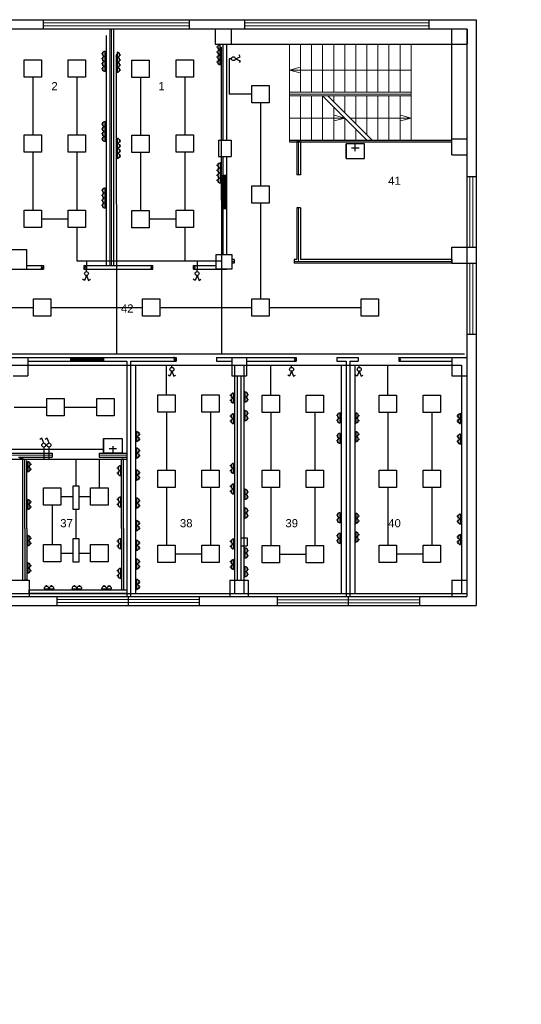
# Model space of a CAD drawing. Header units: millimetres. Extents: x -134161 to 355560, y -27497 to 30328.
# Tile 48 of 95: x 54295 to 67896, y -10813 to 15882. Entities that reach past the tile are written whole.
import ezdxf

# ---------------------------------------------------------------- set-up
doc = ezdxf.new("R2010")
doc.units = ezdxf.units.MM
doc.layers.add('0000 RAKSTLAUKUMS - LAYOUT', color=7, linetype='CONTINUOUS')
for name, color, linetype, lineweight in [('1_eksplikacija', 8, 'CONTINUOUS', 15), ('1_ESOSAS_SIENAS', 7, 'CONTINUOUS', 30), ('1_PROJ_SIENAS', 6, 'CONTINUOUS', 25), ('1_sanehnika', 8, 'CONTINUOUS', 15), ('_plans', 7, 'CONTINUOUS', 5), ('AVK-A_uzdevums', 1, 'CONTINUOUS', 30), ('AVK-V_uzdevums', 5, 'CONTINUOUS', 30)]:
    doc.layers.add(name, color=color, linetype=linetype, lineweight=lineweight)
doc.styles.add('PBL', font='arial.ttf')
doc.linetypes.add('BATTING', pattern='A,0.00254,-2.54,[134,ltypeshp.shx,S=2.54,R=0,X=-2.54,Y=0],-5.08,[134,ltypeshp.shx,S=2.54,R=180,X=2.54,Y=0],-2.54', length=10.16254)

# ---------------------------------------------------------------- blocks, each defined once
blk = doc.blocks.new('izlietne')
at = {"layer": '1_ESOSAS_SIENAS', "color": 0}
for p, q in [((-250.4, -398.68), (-250.4, 0)), ((250.5, 0), (-250.4, 0)), ((-250.4, 0), (-250.4, -398.68)), ((0, -197.63), (0, 0)), ((250.5, -398.68), (250.5, 0)), ((250.5, -398.68), (250.5, 0)), ((102.4, -120.05), (-98.7, -120.05)), ((-250.4, -398.68), (250.5, -398.68))]:
    blk.add_line(p, q, dxfattribs=at)
blk = doc.blocks.new('3stavs_sak')
at = {"layer": '1_ESOSAS_SIENAS', "linetype": 'ByBlock', "lineweight": 0}
h = blk.add_hatch(dxfattribs=at)
h.set_pattern_fill('ANSI32', color=8, scale=5, angle=-90, style=0)
h.set_pattern_definition([(315, (83881.5, 55022.89), (33.67596, 33.67596), []), (315, (83881.5, 55000.437), (33.67596, 33.67596), [])])
h.paths.add_polyline_path([(59902, 10767), (59902, 11666), (59803, 11666), (59803, 10767)])
h = blk.add_hatch(dxfattribs=at)
h.set_pattern_fill('ANSI32', color=8, scale=5, style=0)
h.set_pattern_definition([(45, (12311.81, 30703.72), (-33.67596, 33.67596), []), (45, (12334.263, 30703.72), (-33.67596, 33.67596), [])])
h.paths.add_polyline_path([(56568, 6727), (55668, 6727), (55668, 6625), (56568, 6625)])
at = {"layer": '1_ESOSAS_SIENAS', "color": 0}
for p, q in [((0, 15882), (66671, 15882)), ((54931, 15882), (54931, 15635)), ((58889, 15882), (58889, 15635)), ((60388, 15882), (60388, 15635)), ((65387, 15882), (65387, 15635)), ((66671, 15882), (66671, 0)), ((36953, 15635), (59595, 15635)), ((59595, 15635), (66421, 15635)), ((59595, 15635), (59595, 15215)), ((60032, 15635), (60032, 15215)), ((66008, 12217), (66008, 15635)), ((66421, 15635), (66421, 247)), ((66425, 15628), (66425, 15229)), ((59595, 15215), (66421, 15215)), ((59803, 15215), (59803, 12615)), ((59905, 15215), (59905, 12615)), ((59683, 12615), (60025, 12615)), ((59683, 12615), (59683, 12174)), ((60025, 12615), (60025, 12174)), ((61609, 12615), (66008, 12615)), ((61609, 12566), (66008, 12566)), ((66008, 12654), (66421, 12654)), ((59683, 12174), (60025, 12174)), ((59803, 12174), (59803, 11666)), ((59905, 12174), (59905, 11666)), ((66008, 12217), (66421, 12217)), ((59803, 11666), (59905, 11666)), ((66421, 11634), (66671, 11634)), ((59803, 10767), (59803, 9518)), ((59803, 10767), (59905, 10767)), ((59905, 10767), (59905, 9518)), ((53583, 9652), (54476, 9652)), ((54476, 9652), (54476, 9116)), ((66008, 9715), (66671, 9715)), ((66008, 9278), (66008, 9715)), ((59626, 9518), (60043, 9518)), ((59626, 9116), (59626, 9518)), ((60043, 9518), (60043, 9116)), ((52226, 9116), (54936, 9116)), ((54476, 9215), (54936, 9215)), ((56036, 9215), (57906, 9215)), ((56036, 9116), (57906, 9116)), ((59006, 9215), (59626, 9215)), ((59006, 9116), (59905, 9116)), ((60043, 9116), (59626, 9116)), ((66008, 9278), (66671, 9278)), ((66421, 7359), (66671, 7359)), ((53707, 6727), (55668, 6727)), ((54518, 6727), (54518, 6227)), ((56568, 6727), (58534, 6727)), ((59634, 6727), (59634, 6625)), ((59634, 6727), (61794, 6727)), ((60043, 6727), (60043, 6227)), ((60445, 6727), (60445, 6227)), ((62893, 6727), (62893, 6625)), ((62893, 6727), (63472, 6727)), ((63472, 6727), (63472, 6625)), ((64571, 6727), (66421, 6727)), ((66012, 6727), (66012, 6227)), ((54518, 6625), (55668, 6625)), ((56568, 6625), (57196, 6625)), ((57196, 6625), (57196, 247)), ((57295, 6625), (57295, 247)), ((57295, 6625), (58534, 6625)), ((59634, 6625), (60043, 6625)), ((60445, 6625), (61794, 6625)), ((62893, 6625), (63144, 6625)), ((63144, 6625), (63144, 247)), ((63242, 6625), (63242, 247)), ((63242, 6625), (63472, 6625)), ((64571, 6625), (66012, 6625)), ((54116, 6227), (54518, 6227)), ((60043, 6227), (60445, 6227)), ((60194, 6227), (60194, 688)), ((60293, 6227), (60293, 688)), ((66012, 6227), (66421, 6227)), ((54367, 4025), (54367, 688)), ((60293, 1838), (60463, 1838)), ((60293, 1619), (60463, 1619)), ((60463, 1838), (60463, 1619)), ((54056, 688), (54554, 688)), ((54554, 688), (54554, 247)), ((59993, 688), (59993, 247)), ((59993, 688), (60494, 688)), ((60494, 688), (60494, 247)), ((66012, 688), (66421, 688)), ((66012, 688), (66012, 247)), ((66012, 688), (66421, 688)), ((0, 0), (66671, 0)), ((1453, 247), (66421, 247)), ((55305, 247), (55305, -4)), ((57235, 247), (57235, -4)), ((57235, 247), (57235, -4)), ((59164, 247), (59164, -4)), ((61274, 243), (61274, -7)), ((63204, 243), (63204, -7)), ((63204, 243), (63204, -7)), ((65133, 243), (65133, -7))]:
    blk.add_line(p, q, dxfattribs=at)
at = {"layer": '1_ESOSAS_SIENAS', "color": 0, "lineweight": 5}
for p, q in [((54931, 15794), (58889, 15794)), ((60388, 15794), (65387, 15794)), ((54931, 15713), (58889, 15713)), ((60388, 15713), (65387, 15713)), ((61609, 12615), (61609, 15215)), ((61609, 12566), (61609, 15215)), ((61909, 13913), (61909, 15215)), ((62209, 13913), (62209, 15215)), ((62509, 13913), (62509, 15215)), ((62809, 13913), (62809, 15215)), ((63108, 13913), (63108, 15215)), ((63408, 13913), (63408, 15215)), ((63708, 13913), (63708, 15215)), ((64008, 13913), (64008, 15215)), ((64308, 13913), (64308, 15215)), ((64611, 13913), (64611, 15215)), ((64911, 12615), (64911, 15215)), ((61898, 14594), (61609, 14517)), ((61609, 14517), (64911, 14517)), ((61898, 14439), (61609, 14517)), ((61609, 13913), (64911, 13913)), ((61609, 13864), (64911, 13864)), ((61609, 13815), (62498, 13815)), ((61909, 12615), (61909, 13815)), ((62209, 12615), (62209, 13815)), ((62509, 13815), (64911, 13815)), ((62509, 12615), (62509, 13815)), ((62509, 13815), (63708, 12615)), ((62653, 13815), (63853, 12615)), ((62809, 13656), (62809, 13815)), ((63108, 13356), (63108, 13815)), ((63408, 13056), (63408, 13815)), ((63708, 12756), (63708, 13815)), ((64008, 12615), (64008, 13815)), ((64308, 12615), (64308, 13815)), ((64611, 12615), (64611, 13815)), ((62809, 12615), (62809, 13515)), ((61609, 13215), (63108, 13215)), ((62819, 13293), (63108, 13215)), ((62819, 13137), (63108, 13215)), ((63108, 12615), (63108, 13215)), ((63253, 13215), (64911, 13215)), ((64618, 13293), (64911, 13215)), ((64618, 13137), (64911, 13215)), ((63408, 12615), (63408, 12915)), ((66502, 11634), (66502, 9715)), ((66583, 11634), (66583, 9715)), ((66502, 9278), (66502, 7359)), ((66583, 9278), (66583, 7359)), ((55305, 159), (57235, 159)), ((55305, 78), (57235, 78)), ((57235, 159), (59164, 159)), ((57235, 78), (59164, 78)), ((61274, 155), (63204, 155)), ((61274, 74), (63204, 74)), ((63204, 155), (65133, 155)), ((63204, 74), (65133, 74))]:
    blk.add_line(p, q, dxfattribs=at)
at = {"layer": '1_PROJ_SIENAS', "linetype": 'ByBlock'}
for p, q in [((56736, 15635), (56736, 9215)), ((56736, 15635), (56836, 15635)), ((56836, 15635), (56836, 9215)), ((61805, 12566), (61805, 11678)), ((61905, 12566), (61805, 12566)), ((61905, 12566), (61905, 11678)), ((59803, 10767), (59803, 11666)), ((59902, 11666), (59902, 10767)), ((61905, 11678), (61805, 11678)), ((61805, 10778), (61805, 9378)), ((61905, 10778), (61805, 10778)), ((61905, 10778), (61905, 9378)), ((60114, 9378), (60043, 9378)), ((60114, 9378), (60114, 9278)), ((61805, 9378), (61734, 9378)), ((61734, 9378), (61734, 9278)), ((66008, 9378), (61905, 9378)), ((66008, 9378), (66008, 9278)), ((54936, 9188), (54880, 9221)), ((54936, 9149), (54880, 9181)), ((54936, 9116), (54880, 9148)), ((54936, 9215), (54936, 9116)), ((56036, 9215), (56036, 9116)), ((56092, 9182), (56036, 9215)), ((56092, 9143), (56036, 9175)), ((56092, 9110), (56036, 9142)), ((56736, 9215), (56836, 9215)), ((57906, 9188), (57851, 9221)), ((57906, 9149), (57851, 9181)), ((57906, 9116), (57851, 9148)), ((57906, 9116), (57906, 9215)), ((59006, 9116), (59006, 9215)), ((59062, 9182), (59006, 9215)), ((59062, 9143), (59006, 9175)), ((59062, 9110), (59006, 9142)), ((60114, 9278), (60043, 9278)), ((66008, 9278), (61734, 9278)), ((55668, 6727), (55668, 6625)), ((55668, 6727), (56568, 6727)), ((56568, 6727), (56568, 6625)), ((58534, 6698), (58478, 6730)), ((58534, 6659), (58478, 6691)), ((58534, 6727), (58534, 6625)), ((61738, 6692), (61794, 6724)), ((61738, 6652), (61794, 6685)), ((61794, 6727), (61794, 6625)), ((61794, 6724), (61794, 6625)), ((64571, 6727), (64571, 6625)), ((64571, 6724), (64571, 6625)), ((64627, 6692), (64571, 6724)), ((64627, 6652), (64571, 6685)), ((55668, 6625), (56568, 6625)), ((58534, 6625), (58478, 6657)), ((61738, 6619), (61794, 6651)), ((64627, 6619), (64571, 6651)), ((52016, 4125), (54367, 4125)), ((54264, 4025), (54367, 4025)), ((54295, 3969), (54327, 4025)), ((54334, 3969), (54367, 4025)), ((54367, 4125), (55176, 4125)), ((54367, 4025), (55176, 4025)), ((55176, 4125), (55176, 4025)), ((56446, 4125), (57196, 4125)), ((56446, 4125), (56446, 4025)), ((56446, 4025), (57196, 4025))]:
    blk.add_line(p, q, dxfattribs=at)
at = {"layer": '1_PROJ_SIENAS', "color": 8, "linetype": 'BATTING', "lineweight": 0, "ltscale": 3}
for p, q in [((56786, 15635), (56786, 9215)), ((61855, 12566), (61855, 11678)), ((61855, 10778), (61855, 9328)), ((60114, 9328), (60043, 9328)), ((66008, 9328), (61734, 9328)), ((52016, 4075), (54367, 4075)), ((54367, 4075), (55176, 4075)), ((56446, 4075), (57196, 4075))]:
    blk.add_line(p, q, dxfattribs=at)
at = {"layer": '1_sanehnika', "linetype": 'ByBlock'}
blk.add_blockref('izlietne', (63394, 12516), dxfattribs=at)
at = {"layer": '1_sanehnika', "linetype": 'ByBlock', "xscale": -1, "rotation": 180}
blk.add_blockref('izlietne', (56821, 4125), dxfattribs=at)
at = {"layer": '1_eksplikacija', "linetype": 'ByBlock', "style": 'PBL'}
for s, p in [('2', (55154, 13969)), ('1', (58054, 13969)), ('41', (64287, 11406)), ('42', (57040, 7942)), ('37', (55394, 2121)), ('38', (58640, 2121)), ('39', (61500, 2121)), ('40', (64287, 2121))]:
    blk.add_text(s, height=220, dxfattribs=at).set_placement(p)

msp = doc.modelspace()

# ---------------------------------------------------------------- linework, layer by layer
at = {"layer": 'AVK-A_uzdevums'}
for p, q in [((56635, 15457), (56635, 9215)), ((59760, 15134), (59763, 6822)), ((56911, 14933), (56915, 6821)), ((326, 6796), (66357, 6825))]:
    msp.add_line(p, q, dxfattribs=at)
at = {"layer": 'AVK-A_uzdevums', "color": 5}
for p, q in [((59973, 14824), (59973, 13865)), ((60037, 14824), (59973, 14824)), ((60143, 14824), (60275, 14877)), ((60143, 14824), (60275, 14770)), ((60275, 14877), (60244, 14928)), ((60275, 14770), (60244, 14720)), ((60588, 13865), (59973, 13865)), ((60823, 13630), (60823, 11381)), ((60823, 10912), (60823, 8311)), ((55846, 10250), (55846, 9343)), ((58768, 10250), (58769, 9344)), ((55846, 9343), (59762, 9345)), ((59105, 9344), (59105, 9116)), ((56107, 9343), (56107, 9116)), ((56107, 9052), (56107, 9116)), ((59105, 9052), (59105, 9116)), ((56052, 8814), (56002, 8845)), ((56106, 8946), (56052, 8814)), ((56106, 8946), (56159, 8814)), ((56159, 8814), (56210, 8844)), ((59051, 8814), (59000, 8845)), ((59105, 8946), (59051, 8814)), ((59105, 8946), (59157, 8814)), ((59157, 8814), (59208, 8844)), ((52174, 8076), (54666, 8076)), ((55135, 8076), (57627, 8076)), ((58097, 8076), (60588, 8076)), ((61058, 8076), (63549, 8076)), ((58271, 5708), (58271, 6518)), ((58422, 6454), (58423, 6518)), ((61104, 5701), (61104, 6518)), ((61666, 6454), (61666, 6518)), ((63503, 6454), (63503, 6518)), ((64276, 5705), (64276, 6518)), ((58368, 6217), (58318, 6248)), ((58422, 6349), (58368, 6217)), ((58422, 6349), (58475, 6216)), ((58475, 6216), (58525, 6247)), ((61612, 6217), (61561, 6248)), ((61665, 6349), (61612, 6217)), ((61665, 6349), (61718, 6216)), ((61718, 6216), (61769, 6247)), ((63448, 6217), (63398, 6248)), ((63502, 6349), (63448, 6217)), ((63502, 6349), (63555, 6216)), ((63555, 6216), (63606, 6247)), ((54149, 5380), (55033, 5380)), ((55503, 5380), (56386, 5380)), ((55038, 4533), (54988, 4502)), ((55090, 4400), (55038, 4533)), ((55089, 4294), (55089, 4230)), ((55089, 4230), (55089, 3963)), ((56454, 3188), (56454, 3963)), ((55406, 2954), (55749, 2954)), ((55895, 2954), (56219, 2954)), ((55171, 2719), (55171, 1649)), ((55406, 1415), (55749, 1415)), ((55895, 1415), (56219, 1415))]:
    msp.add_line(p, q, dxfattribs=at)
at = {"layer": 'AVK-A_uzdevums', "color": 1}
for p, q in [((29767, 6518), (66012, 6518)), ((35577, 6518), (66272, 6518)), ((57438, 6518), (57438, 321)), ((60119, 6518), (60119, 321)), ((60375, 6518), (60375, 321)), ((63008, 6518), (63008, 321)), ((63379, 6518), (63379, 321)), ((66272, 6518), (66272, 321)), ((56570, 4230), (30833, 4230)), ((37559, 3963), (57196, 3963)), ((326, 321), (66421, 321))]:
    msp.add_line(p, q, dxfattribs=at)
at = {"layer": 'AVK-A_uzdevums', "color": 3}
for p, q in [((54895, 4533), (54844, 4502)), ((54947, 4400), (54895, 4533)), ((54946, 4294), (54945, 4230)), ((54945, 4230), (54945, 3963)), ((55822, 3700), (55822, 3963)), ((55822, 3243), (55822, 3700)), ((55822, 2270), (55822, 2602)), ((55822, 1813), (55822, 2270))]:
    msp.add_line(p, q, dxfattribs=at)
at = {"layer": 'AVK-A_uzdevums', "color": 4}
for p, q in [((54435, 2090), (54435, 3963)), ((54485, 2090), (54485, 3927)), ((57059, 2090), (57059, 3963)), ((57109, 3963), (57059, 3963)), ((57109, 3927), (57109, 3963)), ((57109, 2090), (57109, 3927)), ((54435, 2090), (54435, 688)), ((54485, 2090), (54485, 688)), ((57059, 2090), (57059, 688)), ((57109, 2090), (57109, 688)), ((54485, 688), (54435, 688)), ((57059, 688), (57059, 425)), ((57109, 688), (57109, 425)), ((54554, 321), (54554, 425)), ((54554, 425), (57196, 425)), ((57196, 321), (54554, 321)), ((57196, 425), (57196, 321))]:
    msp.add_line(p, q, dxfattribs=at)
at = {"layer": 'AVK-A_uzdevums', "color": 3}
for points in [[(55749, 3243), (55895, 3243), (55895, 2602), (55749, 2602)], [(55749, 1813), (55895, 1813), (55895, 1172), (55749, 1172)]]:
    msp.add_lwpolyline(points, close=True, dxfattribs=at)
at = {"layer": 'AVK-A_uzdevums', "color": 5}
for centre in [(60090, 14824), (56107, 8999), (59105, 8999), (58422, 6402), (61666, 6402), (63502, 6402), (55090, 4347)]:
    msp.add_circle(centre, 52.7, dxfattribs=at)
at = {"layer": 'AVK-A_uzdevums', "color": 3}
msp.add_circle((54946, 4347), 52.7, dxfattribs=at)
at = {"layer": 'AVK-V_uzdevums', "color": 1}
for p, q in [((56541, 14953), (56509, 14953)), ((56541, 15000), (56541, 14953)), ((56541, 14953), (56541, 14907)), ((56609, 14885), (56609, 15021)), ((56609, 14953), (56635, 14953)), ((56937, 15001), (56937, 14865)), ((57005, 14933), (57005, 14980)), ((59666, 15134), (59633, 15134)), ((59666, 14998), (59633, 14998)), ((59666, 15180), (59666, 15134)), ((59666, 15134), (59666, 15087)), ((59666, 15045), (59666, 14998)), ((59666, 14998), (59666, 14951)), ((59734, 15066), (59734, 15202)), ((59734, 15134), (59760, 15134)), ((59734, 14930), (59734, 15066)), ((59734, 14998), (59760, 14998)), ((56541, 14817), (56509, 14817)), ((56541, 14864), (56541, 14817)), ((56541, 14817), (56541, 14771)), ((56541, 14728), (56541, 14682)), ((56609, 14750), (56609, 14885)), ((56609, 14817), (56635, 14817)), ((56609, 14614), (56609, 14750)), ((56937, 14933), (56911, 14933)), ((56937, 14797), (56911, 14797)), ((56937, 14865), (56937, 14729)), ((56937, 14729), (56937, 14594)), ((57005, 14887), (57005, 14933)), ((57005, 14933), (57038, 14933)), ((57005, 14797), (57005, 14844)), ((57005, 14751), (57005, 14797)), ((57005, 14797), (57038, 14797)), ((57005, 14661), (57005, 14708)), ((59666, 14862), (59633, 14862)), ((59666, 14726), (59633, 14726)), ((59666, 14909), (59666, 14862)), ((59666, 14862), (59666, 14815)), ((59666, 14773), (59666, 14726)), ((59666, 14726), (59666, 14679)), ((59734, 14794), (59734, 14930)), ((59734, 14862), (59760, 14862)), ((59734, 14658), (59734, 14794)), ((59734, 14726), (59760, 14726)), ((56541, 14682), (56509, 14682)), ((56541, 14546), (56509, 14546)), ((56541, 14682), (56541, 14635)), ((56541, 14592), (56541, 14546)), ((56541, 14546), (56541, 14499)), ((56609, 14682), (56635, 14682)), ((56609, 14478), (56609, 14614)), ((56609, 14546), (56635, 14546)), ((56937, 14661), (56911, 14661)), ((56937, 14526), (56911, 14526)), ((56937, 14594), (56937, 14458)), ((57005, 14615), (57005, 14661)), ((57005, 14661), (57038, 14661)), ((57005, 14526), (57005, 14572)), ((57005, 14479), (57005, 14526)), ((57005, 14526), (57038, 14526)), ((56541, 13101), (56541, 13054)), ((56609, 12986), (56609, 13122)), ((56541, 13054), (56509, 13054)), ((56541, 12918), (56509, 12918)), ((56541, 13054), (56541, 13008)), ((56541, 12965), (56541, 12918)), ((56541, 12918), (56541, 12872)), ((56541, 12829), (56541, 12783)), ((56609, 13054), (56635, 13054)), ((56609, 12851), (56609, 12986)), ((56609, 12918), (56635, 12918)), ((56609, 12715), (56609, 12851)), ((56541, 12783), (56509, 12783)), ((56541, 12647), (56509, 12647)), ((56541, 12783), (56541, 12736)), ((56541, 12693), (56541, 12647)), ((56541, 12647), (56541, 12600)), ((56609, 12783), (56635, 12783)), ((56609, 12579), (56609, 12715)), ((56609, 12647), (56635, 12647)), ((56938, 12596), (56912, 12596)), ((56938, 12664), (56938, 12528)), ((57006, 12596), (57006, 12642)), ((57006, 12549), (57006, 12596)), ((57006, 12596), (57039, 12596)), ((56938, 12460), (56912, 12460)), ((56938, 12324), (56912, 12324)), ((56938, 12528), (56938, 12392)), ((56938, 12392), (56938, 12256)), ((57006, 12460), (57006, 12506)), ((57006, 12413), (57006, 12460)), ((57006, 12460), (57039, 12460)), ((57006, 12324), (57006, 12371)), ((57006, 12277), (57006, 12324)), ((57006, 12324), (57039, 12324)), ((56938, 12188), (56912, 12188)), ((56938, 12256), (56938, 12120)), ((57006, 12188), (57006, 12235)), ((57006, 12141), (57006, 12188)), ((57006, 12188), (57039, 12188)), ((59667, 11932), (59635, 11932)), ((59667, 11796), (59635, 11796)), ((59667, 11979), (59667, 11932)), ((59667, 11932), (59667, 11885)), ((59667, 11843), (59667, 11796)), ((59667, 11796), (59667, 11749)), ((59735, 11864), (59735, 12000)), ((59735, 11932), (59761, 11932)), ((59735, 11728), (59735, 11864)), ((59735, 11796), (59761, 11796)), ((59667, 11660), (59635, 11660)), ((59667, 11524), (59635, 11524)), ((59667, 11707), (59667, 11660)), ((59667, 11660), (59667, 11613)), ((59667, 11571), (59667, 11524)), ((59667, 11524), (59667, 11477)), ((59735, 11592), (59735, 11728)), ((59735, 11660), (59761, 11660)), ((59735, 11456), (59735, 11592)), ((59735, 11524), (59761, 11524)), ((56541, 11250), (56509, 11250)), ((56541, 11297), (56541, 11250)), ((56541, 11250), (56541, 11204)), ((56609, 11182), (56609, 11318)), ((56609, 11250), (56635, 11250)), ((56541, 11114), (56509, 11114)), ((56541, 10978), (56509, 10978)), ((56541, 11161), (56541, 11114)), ((56541, 11114), (56541, 11068)), ((56541, 11025), (56541, 10978)), ((56541, 10978), (56541, 10932)), ((56609, 11046), (56609, 11182)), ((56609, 11114), (56635, 11114)), ((56609, 10910), (56609, 11046)), ((56609, 10978), (56635, 10978)), ((56541, 10842), (56509, 10842)), ((56541, 10889), (56541, 10842)), ((56541, 10842), (56541, 10796)), ((56609, 10775), (56609, 10910)), ((56609, 10842), (56635, 10842)), ((60025, 5690), (59992, 5690)), ((60025, 5736), (60025, 5690)), ((60025, 5690), (60025, 5643)), ((60093, 5622), (60093, 5758)), ((60093, 5690), (60119, 5690)), ((60093, 5486), (60093, 5622)), ((60401, 5722), (60375, 5722)), ((60401, 5790), (60401, 5654)), ((60401, 5654), (60401, 5519)), ((60469, 5722), (60469, 5769)), ((60469, 5676), (60469, 5722)), ((60469, 5722), (60502, 5722)), ((60469, 5586), (60469, 5633)), ((60025, 5554), (59992, 5554)), ((60025, 5601), (60025, 5554)), ((60025, 5554), (60025, 5507)), ((60093, 5554), (60119, 5554)), ((60401, 5586), (60375, 5586)), ((60469, 5540), (60469, 5586)), ((60469, 5586), (60502, 5586)), ((60025, 5132), (59992, 5132)), ((60025, 5179), (60025, 5132)), ((60025, 5132), (60025, 5085)), ((60093, 5064), (60093, 5200)), ((60093, 5132), (60119, 5132)), ((60401, 5216), (60375, 5216)), ((60401, 5080), (60375, 5080)), ((60401, 5284), (60401, 5148)), ((60401, 5148), (60401, 5012)), ((60469, 5216), (60469, 5263)), ((60469, 5169), (60469, 5216)), ((60469, 5216), (60502, 5216)), ((60469, 5080), (60469, 5127)), ((60469, 5033), (60469, 5080)), ((60469, 5080), (60502, 5080)), ((62914, 5154), (62882, 5154)), ((62914, 5200), (62914, 5154)), ((62914, 5154), (62914, 5107)), ((62982, 5086), (62982, 5222)), ((62982, 5154), (63008, 5154)), ((62982, 4950), (62982, 5086)), ((63405, 5148), (63379, 5148)), ((63405, 5216), (63405, 5080)), ((63405, 5080), (63405, 4944)), ((63473, 5148), (63473, 5195)), ((63473, 5101), (63473, 5148)), ((63473, 5148), (63505, 5148)), ((66179, 5137), (66146, 5137)), ((66179, 5184), (66179, 5137)), ((66179, 5137), (66179, 5090)), ((66246, 5069), (66246, 5205)), ((66246, 5137), (66272, 5137)), ((60025, 4996), (59992, 4996)), ((60025, 5043), (60025, 4996)), ((60025, 4996), (60025, 4949)), ((60093, 4928), (60093, 5064)), ((60093, 4996), (60119, 4996)), ((62914, 5018), (62882, 5018)), ((62914, 5064), (62914, 5018)), ((62914, 5018), (62914, 4971)), ((62982, 5018), (63008, 5018)), ((63405, 5012), (63379, 5012)), ((63473, 5012), (63473, 5059)), ((63473, 4965), (63473, 5012)), ((63473, 5012), (63505, 5012)), ((66179, 5001), (66146, 5001)), ((66179, 5048), (66179, 5001)), ((66179, 5001), (66179, 4954)), ((66246, 4933), (66246, 5069)), ((66246, 5001), (66272, 5001)), ((57463, 4648), (57438, 4648)), ((57463, 4716), (57463, 4581)), ((57463, 4581), (57463, 4445)), ((57531, 4648), (57531, 4695)), ((57531, 4602), (57531, 4648)), ((57531, 4648), (57564, 4648)), ((57531, 4513), (57531, 4559)), ((62914, 4596), (62882, 4596)), ((62914, 4643), (62914, 4596)), ((62914, 4596), (62914, 4549)), ((62982, 4528), (62982, 4664)), ((62982, 4596), (63008, 4596)), ((63405, 4642), (63379, 4642)), ((63405, 4710), (63405, 4574)), ((63405, 4574), (63405, 4438)), ((63473, 4642), (63473, 4688)), ((63473, 4595), (63473, 4642)), ((63473, 4642), (63505, 4642)), ((63473, 4506), (63473, 4552)), ((66179, 4579), (66146, 4579)), ((66179, 4626), (66179, 4579)), ((66179, 4579), (66179, 4533)), ((66246, 4511), (66246, 4647)), ((66246, 4579), (66272, 4579)), ((57463, 4513), (57438, 4513)), ((57531, 4466), (57531, 4513)), ((57531, 4513), (57564, 4513)), ((62914, 4460), (62882, 4460)), ((62914, 4507), (62914, 4460)), ((62914, 4460), (62914, 4413)), ((62982, 4392), (62982, 4528)), ((62982, 4460), (63008, 4460)), ((63405, 4506), (63379, 4506)), ((63473, 4459), (63473, 4506)), ((63473, 4506), (63505, 4506)), ((66179, 4443), (66146, 4443)), ((66179, 4490), (66179, 4443)), ((66179, 4443), (66179, 4397)), ((66246, 4375), (66246, 4511)), ((66246, 4443), (66272, 4443)), ((57463, 4200), (57438, 4200)), ((57463, 4064), (57438, 4064)), ((57463, 4268), (57463, 4132)), ((57463, 4132), (57463, 3996)), ((57531, 4200), (57531, 4247)), ((57531, 4154), (57531, 4200)), ((57531, 4200), (57564, 4200)), ((57531, 4064), (57531, 4111)), ((57531, 4018), (57531, 4064)), ((57531, 4064), (57564, 4064)), ((60025, 3783), (59992, 3783)), ((60025, 3830), (60025, 3783)), ((60025, 3783), (60025, 3737)), ((60093, 3715), (60093, 3851)), ((60093, 3783), (60119, 3783)), ((57463, 3602), (57438, 3602)), ((57463, 3669), (57463, 3534)), ((57463, 3534), (57463, 3398)), ((57531, 3602), (57531, 3648)), ((57531, 3555), (57531, 3602)), ((57531, 3602), (57564, 3602)), ((57531, 3466), (57531, 3512)), ((60025, 3647), (59992, 3647)), ((60025, 3694), (60025, 3647)), ((60025, 3647), (60025, 3601)), ((60093, 3579), (60093, 3715)), ((60093, 3647), (60119, 3647)), ((57463, 3466), (57438, 3466)), ((57531, 3419), (57531, 3466)), ((57531, 3466), (57564, 3466)), ((60025, 3226), (59992, 3226)), ((60025, 3272), (60025, 3226)), ((60025, 3226), (60025, 3179)), ((60093, 3158), (60093, 3294)), ((60093, 3226), (60119, 3226)), ((60025, 3090), (59992, 3090)), ((60025, 3136), (60025, 3090)), ((60025, 3090), (60025, 3043)), ((60093, 3022), (60093, 3158)), ((60093, 3090), (60119, 3090)), ((60401, 3082), (60375, 3082)), ((60401, 2946), (60375, 2946)), ((60401, 3150), (60401, 3014)), ((60401, 3014), (60401, 2878)), ((60469, 3082), (60469, 3128)), ((60469, 3035), (60469, 3082)), ((60469, 3082), (60502, 3082)), ((60469, 2946), (60469, 2993)), ((60469, 2899), (60469, 2946)), ((60469, 2946), (60502, 2946)), ((57463, 2844), (57438, 2844)), ((57463, 2708), (57438, 2708)), ((57463, 2912), (57463, 2776)), ((57463, 2776), (57463, 2640)), ((57531, 2844), (57531, 2891)), ((57531, 2797), (57531, 2844)), ((57531, 2844), (57564, 2844)), ((57531, 2708), (57531, 2755)), ((57531, 2661), (57531, 2708)), ((57531, 2708), (57564, 2708)), ((60401, 2575), (60375, 2575)), ((60401, 2439), (60375, 2439)), ((60401, 2643), (60401, 2507)), ((60401, 2507), (60401, 2372)), ((60469, 2575), (60469, 2622)), ((60469, 2529), (60469, 2575)), ((60469, 2575), (60502, 2575)), ((60469, 2439), (60469, 2486)), ((60469, 2393), (60469, 2439)), ((60469, 2439), (60502, 2439)), ((62914, 2446), (62882, 2446)), ((62914, 2493), (62914, 2446)), ((62914, 2446), (62914, 2399)), ((62982, 2378), (62982, 2514)), ((62982, 2446), (63008, 2446)), ((63405, 2428), (63379, 2428)), ((63405, 2496), (63405, 2360)), ((63473, 2428), (63473, 2475)), ((63473, 2382), (63473, 2428)), ((63473, 2428), (63505, 2428)), ((66179, 2412), (66146, 2412)), ((66179, 2459), (66179, 2412)), ((66179, 2412), (66179, 2365)), ((66246, 2344), (66246, 2480)), ((66246, 2412), (66272, 2412)), ((57463, 2235), (57438, 2235)), ((57463, 2303), (57463, 2167)), ((57463, 2167), (57463, 2031)), ((57531, 2235), (57531, 2282)), ((57531, 2189), (57531, 2235)), ((57531, 2235), (57564, 2235)), ((57531, 2099), (57531, 2146)), ((62914, 2310), (62882, 2310)), ((62914, 2357), (62914, 2310)), ((62914, 2310), (62914, 2263)), ((62982, 2242), (62982, 2378)), ((62982, 2310), (63008, 2310)), ((63405, 2292), (63379, 2292)), ((63405, 2360), (63405, 2224)), ((63473, 2292), (63473, 2339)), ((63473, 2246), (63473, 2292)), ((63473, 2292), (63505, 2292)), ((66179, 2276), (66146, 2276)), ((66179, 2323), (66179, 2276)), ((66179, 2276), (66179, 2229)), ((66246, 2208), (66246, 2344)), ((66246, 2276), (66272, 2276)), ((57463, 2099), (57438, 2099)), ((57531, 2053), (57531, 2099)), ((57531, 2099), (57564, 2099)), ((62914, 1888), (62882, 1888)), ((62914, 1935), (62914, 1888)), ((62914, 1888), (62914, 1842)), ((62982, 1820), (62982, 1956)), ((62982, 1888), (63008, 1888)), ((63405, 1922), (63379, 1922)), ((63405, 1990), (63405, 1854)), ((63473, 1922), (63473, 1969)), ((63473, 1875), (63473, 1922)), ((63473, 1922), (63505, 1922)), ((66179, 1901), (66179, 1854)), ((66246, 1786), (66246, 1922)), ((57463, 1697), (57438, 1697)), ((57463, 1765), (57463, 1629)), ((57463, 1629), (57463, 1494)), ((57531, 1697), (57531, 1744)), ((57531, 1651), (57531, 1697)), ((57531, 1697), (57564, 1697)), ((57531, 1562), (57531, 1608)), ((60025, 1736), (59992, 1736)), ((60025, 1783), (60025, 1736)), ((60025, 1736), (60025, 1690)), ((60025, 1647), (60025, 1600)), ((60093, 1668), (60093, 1804)), ((60093, 1736), (60119, 1736)), ((60093, 1532), (60093, 1668)), ((62914, 1752), (62882, 1752)), ((62914, 1799), (62914, 1752)), ((62914, 1752), (62914, 1706)), ((62982, 1684), (62982, 1820)), ((62982, 1752), (63008, 1752)), ((63405, 1786), (63379, 1786)), ((63405, 1854), (63405, 1718)), ((63473, 1786), (63473, 1833)), ((63473, 1739), (63473, 1786)), ((63473, 1786), (63505, 1786)), ((66179, 1854), (66146, 1854)), ((66179, 1718), (66146, 1718)), ((66179, 1854), (66179, 1808)), ((66179, 1765), (66179, 1718)), ((66179, 1718), (66179, 1672)), ((66246, 1854), (66272, 1854)), ((66246, 1650), (66246, 1786)), ((66246, 1718), (66272, 1718)), ((57463, 1562), (57438, 1562)), ((57531, 1515), (57531, 1562)), ((57531, 1562), (57564, 1562)), ((60025, 1600), (59992, 1600)), ((60025, 1600), (60025, 1554)), ((60093, 1600), (60119, 1600)), ((60401, 1492), (60375, 1492)), ((60401, 1356), (60375, 1356)), ((60401, 1560), (60401, 1424)), ((60401, 1424), (60401, 1288)), ((60469, 1492), (60469, 1539)), ((60469, 1446), (60469, 1492)), ((60469, 1492), (60502, 1492)), ((60469, 1356), (60469, 1403)), ((60469, 1310), (60469, 1356)), ((60469, 1356), (60502, 1356)), ((57463, 1191), (57438, 1191)), ((57463, 1259), (57463, 1123)), ((57463, 1123), (57463, 987)), ((57531, 1191), (57531, 1238)), ((57531, 1144), (57531, 1191)), ((57531, 1191), (57564, 1191)), ((57531, 1055), (57531, 1102)), ((60025, 1179), (59992, 1179)), ((60025, 1225), (60025, 1179)), ((60025, 1179), (60025, 1132)), ((60025, 1089), (60025, 1043)), ((60093, 1111), (60093, 1247)), ((60093, 1179), (60119, 1179)), ((60093, 975), (60093, 1111)), ((57463, 1055), (57438, 1055)), ((57531, 1008), (57531, 1055)), ((57531, 1055), (57564, 1055)), ((60025, 1043), (59992, 1043)), ((60025, 1043), (60025, 996)), ((60093, 1043), (60119, 1043)), ((60401, 986), (60375, 986)), ((60401, 850), (60375, 850)), ((60401, 1054), (60401, 918)), ((60401, 918), (60401, 782)), ((60469, 986), (60469, 1033)), ((60469, 939), (60469, 986)), ((60469, 986), (60502, 986)), ((60469, 850), (60469, 897)), ((60469, 803), (60469, 850)), ((60469, 850), (60502, 850)), ((57463, 638), (57438, 638)), ((57463, 706), (57463, 570)), ((57463, 570), (57463, 434)), ((57531, 638), (57531, 685)), ((57531, 591), (57531, 638)), ((57531, 638), (57564, 638)), ((57531, 502), (57531, 549)), ((57463, 502), (57438, 502)), ((57531, 455), (57531, 502)), ((57531, 502), (57564, 502))]:
    msp.add_line(p, q, dxfattribs=at)
at = {"layer": 'AVK-V_uzdevums', "color": 5}
for p, q in [((54652, 14323), (54652, 12756)), ((55846, 14323), (55846, 12756)), ((57574, 14315), (57574, 12748)), ((58768, 14323), (58768, 12756)), ((54652, 12287), (54652, 10720)), ((55846, 12287), (55846, 10720)), ((58768, 12287), (58768, 10720)), ((57574, 12279), (57574, 10712)), ((54887, 10485), (55611, 10485)), ((57809, 10485), (58533, 10485)), ((58271, 5238), (58271, 3671)), ((59466, 5238), (59466, 3671)), ((61104, 5232), (61104, 3665)), ((62298, 5232), (62298, 3665)), ((64276, 5236), (64276, 3669)), ((65470, 5236), (65470, 3669)), ((58271, 3202), (58271, 1635)), ((59466, 3202), (59466, 1635)), ((61104, 3195), (61104, 1628)), ((62298, 3195), (62298, 1628)), ((64276, 3199), (64276, 1632)), ((65470, 3199), (65470, 1632)), ((58506, 1400), (59231, 1400)), ((61339, 1393), (62063, 1393)), ((64511, 1397), (65235, 1397))]:
    msp.add_line(p, q, dxfattribs=at)
at = {"layer": 'AVK-V_uzdevums', "color": 4}
for p, q in [((54511, 3831), (54485, 3831)), ((54511, 3899), (54511, 3763)), ((54511, 3763), (54511, 3627)), ((54579, 3831), (54579, 3877)), ((54579, 3784), (54579, 3831)), ((54579, 3831), (54611, 3831)), ((54579, 3695), (54579, 3742)), ((56965, 3769), (56965, 3722)), ((57033, 3654), (57033, 3790)), ((54511, 3695), (54485, 3695)), ((54579, 3648), (54579, 3695)), ((54579, 3695), (54611, 3695)), ((56965, 3722), (56933, 3722)), ((56965, 3586), (56933, 3586)), ((56965, 3722), (56965, 3675)), ((56965, 3633), (56965, 3586)), ((56965, 3586), (56965, 3539)), ((57033, 3722), (57059, 3722)), ((57033, 3518), (57033, 3654)), ((57033, 3586), (57059, 3586)), ((57033, 2807), (57033, 2943)), ((54511, 2806), (54485, 2806)), ((54511, 2671), (54485, 2671)), ((54511, 2874), (54511, 2738)), ((54511, 2738), (54511, 2603)), ((54579, 2806), (54579, 2853)), ((54579, 2760), (54579, 2806)), ((54579, 2806), (54611, 2806)), ((54579, 2671), (54579, 2717)), ((54579, 2624), (54579, 2671)), ((54579, 2671), (54611, 2671)), ((56965, 2875), (56933, 2875)), ((56965, 2740), (56933, 2740)), ((56965, 2922), (56965, 2875)), ((56965, 2875), (56965, 2829)), ((56965, 2786), (56965, 2740)), ((56965, 2740), (56965, 2693)), ((57033, 2875), (57059, 2875)), ((57033, 2672), (57033, 2807)), ((57033, 2740), (57059, 2740)), ((54511, 1896), (54511, 1760)), ((54579, 1828), (54579, 1875)), ((54511, 1828), (54485, 1828)), ((54511, 1692), (54485, 1692)), ((54511, 1760), (54511, 1624)), ((54579, 1781), (54579, 1828)), ((54579, 1828), (54611, 1828)), ((54579, 1692), (54579, 1739)), ((54579, 1646), (54579, 1692)), ((54579, 1692), (54611, 1692)), ((56965, 1743), (56933, 1743)), ((56965, 1607), (56933, 1607)), ((56965, 1790), (56965, 1743)), ((56965, 1743), (56965, 1696)), ((56965, 1654), (56965, 1607)), ((56965, 1607), (56965, 1560)), ((57033, 1675), (57033, 1811)), ((57033, 1743), (57059, 1743)), ((57033, 1539), (57033, 1675)), ((57033, 1607), (57059, 1607)), ((54511, 1087), (54485, 1087)), ((54511, 1155), (54511, 1019)), ((54579, 1087), (54579, 1133)), ((54579, 1040), (54579, 1087)), ((54579, 1087), (54611, 1087)), ((54511, 951), (54485, 951)), ((54511, 1019), (54511, 883)), ((54579, 951), (54579, 997)), ((54579, 904), (54579, 951)), ((54579, 951), (54611, 951)), ((56965, 936), (56933, 936)), ((56965, 983), (56965, 936)), ((56965, 936), (56965, 890)), ((56965, 847), (56965, 801)), ((57033, 868), (57033, 1004)), ((57033, 936), (57059, 936)), ((57033, 733), (57033, 868)), ((55022, 519), (55022, 551)), ((55158, 519), (55158, 551)), ((55778, 519), (55778, 551)), ((55914, 519), (55914, 551)), ((56584, 519), (56584, 551)), ((56720, 519), (56720, 551)), ((56965, 801), (56933, 801)), ((56965, 801), (56965, 754)), ((57033, 801), (57059, 801)), ((54954, 451), (55090, 451)), ((55022, 519), (54975, 519)), ((55069, 519), (55022, 519)), ((55022, 451), (55022, 425)), ((55090, 451), (55226, 451)), ((55158, 519), (55111, 519)), ((55205, 519), (55158, 519)), ((55158, 451), (55158, 425)), ((55710, 451), (55846, 451)), ((55778, 519), (55731, 519)), ((55824, 519), (55778, 519)), ((55778, 451), (55778, 425)), ((55846, 451), (55982, 451)), ((55914, 519), (55867, 519)), ((55960, 519), (55914, 519)), ((55914, 451), (55914, 425)), ((56516, 451), (56652, 451)), ((56584, 519), (56538, 519)), ((56631, 519), (56584, 519)), ((56584, 451), (56584, 425)), ((56652, 451), (56788, 451)), ((56720, 519), (56673, 519)), ((56767, 519), (56720, 519)), ((56720, 451), (56720, 425))]:
    msp.add_line(p, q, dxfattribs=at)
at = {"layer": 'AVK-V_uzdevums', "color": 5}
for points in [[(54417, 14793), (54887, 14793), (54887, 14323), (54417, 14323)], [(55611, 14793), (56081, 14793), (56081, 14323), (55611, 14323)], [(57339, 14785), (57809, 14785), (57809, 14315), (57339, 14315)], [(58533, 14793), (59003, 14793), (59003, 14323), (58533, 14323)], [(60588, 14100), (61058, 14100), (61058, 13630), (60588, 13630)], [(60588, 14100), (61058, 14100), (61058, 13630), (60588, 13630)], [(60588, 14100), (61058, 14100), (61058, 13630), (60588, 13630)], [(60588, 14100), (61058, 14100), (61058, 13630), (60588, 13630)], [(54417, 12756), (54887, 12756), (54887, 12287), (54417, 12287)], [(55611, 12756), (56081, 12756), (56081, 12287), (55611, 12287)], [(57339, 12748), (57809, 12748), (57809, 12279), (57339, 12279)], [(58533, 12756), (59003, 12756), (59003, 12287), (58533, 12287)], [(60588, 11381), (61058, 11381), (61058, 10912), (60588, 10912)], [(60588, 11381), (61058, 11381), (61058, 10912), (60588, 10912)], [(54417, 10720), (54887, 10720), (54887, 10250), (54417, 10250)], [(55611, 10720), (56081, 10720), (56081, 10250), (55611, 10250)], [(57339, 10712), (57809, 10712), (57809, 10242), (57339, 10242)], [(58533, 10720), (59003, 10720), (59003, 10250), (58533, 10250)], [(54666, 8311), (55135, 8311), (55135, 7842), (54666, 7842)], [(54666, 8311), (55135, 8311), (55135, 7842), (54666, 7842)], [(57627, 8311), (58097, 8311), (58097, 7842), (57627, 7842)], [(57627, 8311), (58097, 8311), (58097, 7842), (57627, 7842)], [(60588, 8311), (61058, 8311), (61058, 7842), (60588, 7842)], [(60588, 8311), (61058, 8311), (61058, 7842), (60588, 7842)], [(63549, 8311), (64019, 8311), (64019, 7842), (63549, 7842)], [(63549, 8311), (64019, 8311), (64019, 7842), (63549, 7842)], [(55033, 5615), (55503, 5615), (55503, 5145), (55033, 5145)], [(55033, 5615), (55503, 5615), (55503, 5145), (55033, 5145)], [(56386, 5615), (56856, 5615), (56856, 5145), (56386, 5145)], [(56386, 5615), (56856, 5615), (56856, 5145), (56386, 5145)], [(58037, 5708), (58506, 5708), (58506, 5238), (58037, 5238)], [(59231, 5708), (59701, 5708), (59701, 5238), (59231, 5238)], [(60869, 5701), (61339, 5701), (61339, 5232), (60869, 5232)], [(62063, 5701), (62533, 5701), (62533, 5232), (62063, 5232)], [(64041, 5705), (64511, 5705), (64511, 5236), (64041, 5236)], [(65235, 5705), (65705, 5705), (65705, 5236), (65235, 5236)], [(58037, 3671), (58506, 3671), (58506, 3202), (58037, 3202)], [(59231, 3671), (59701, 3671), (59701, 3202), (59231, 3202)], [(60869, 3665), (61339, 3665), (61339, 3195), (60869, 3195)], [(62063, 3665), (62533, 3665), (62533, 3195), (62063, 3195)], [(64041, 3669), (64511, 3669), (64511, 3199), (64041, 3199)], [(65235, 3669), (65705, 3669), (65705, 3199), (65235, 3199)], [(54936, 3188), (55406, 3188), (55406, 2719), (54936, 2719)], [(56219, 3188), (56689, 3188), (56689, 2719), (56219, 2719)], [(54936, 1649), (55406, 1649), (55406, 1180), (54936, 1180)], [(54936, 1649), (55406, 1649), (55406, 1180), (54936, 1180)], [(56219, 1649), (56689, 1649), (56689, 1180), (56219, 1180)], [(58037, 1635), (58506, 1635), (58506, 1165), (58037, 1165)], [(59231, 1635), (59701, 1635), (59701, 1165), (59231, 1165)], [(60869, 1628), (61339, 1628), (61339, 1159), (60869, 1159)], [(62063, 1628), (62533, 1628), (62533, 1159), (62063, 1159)], [(64041, 1632), (64511, 1632), (64511, 1163), (64041, 1163)], [(65235, 1632), (65705, 1632), (65705, 1163), (65235, 1163)]]:
    msp.add_lwpolyline(points, close=True, dxfattribs=at)
at = {"layer": 'AVK-V_uzdevums', "color": 1}
for centre, start, end in [((56609, 14953), 90, 270), ((56937, 14933), 270, 90), ((59734, 15134), 90, 270), ((59734, 14998), 90, 270), ((56609, 14817), 90, 270), ((56609, 14682), 90, 270), ((56937, 14797), 270, 90), ((56937, 14661), 270, 90), ((59734, 14862), 90, 270), ((59734, 14726), 90, 270), ((56609, 14546), 90, 270), ((56937, 14526), 270, 90), ((56609, 13054), 90, 270), ((56609, 12918), 90, 270), ((56609, 12783), 90, 270), ((56609, 12647), 90, 270), ((56938, 12596), 270, 90), ((56938, 12460), 270, 90), ((56938, 12324), 270, 90), ((56938, 12188), 270, 90), ((59735, 11932), 90, 270), ((59735, 11796), 90, 270), ((59735, 11660), 90, 270), ((59735, 11524), 90, 270), ((56609, 11250), 90, 270), ((56609, 11114), 90, 270), ((56609, 10978), 90, 270), ((56609, 10842), 90, 270), ((60093, 5690), 90, 270), ((60093, 5554), 90, 270), ((60401, 5722), 270, 90), ((60401, 5586), 270, 90), ((60093, 5132), 90, 270), ((60401, 5216), 270, 90), ((60401, 5080), 270, 90), ((62982, 5154), 90, 270), ((62982, 5018), 90, 270), ((63405, 5148), 270, 90), ((63405, 5012), 270, 90), ((66246, 5137), 90, 270), ((60093, 4996), 90, 270), ((66246, 5001), 90, 270), ((57463, 4648), 270, 90), ((57463, 4513), 270, 90), ((62982, 4596), 90, 270), ((63405, 4642), 270, 90), ((63405, 4506), 270, 90), ((66246, 4579), 90, 270), ((62982, 4460), 90, 270), ((66246, 4443), 90, 270), ((57463, 4200), 270, 90), ((57463, 4064), 270, 90), ((60093, 3783), 90, 270), ((57463, 3602), 270, 90), ((57463, 3466), 270, 90), ((60093, 3647), 90, 270), ((60093, 3226), 90, 270), ((60093, 3090), 90, 270), ((60401, 3082), 270, 90), ((60401, 2946), 270, 90), ((57463, 2844), 270, 90), ((57463, 2708), 270, 90), ((60401, 2575), 270, 90), ((60401, 2439), 270, 90), ((62982, 2446), 90, 270), ((63405, 2428), 270, 90), ((66246, 2412), 90, 270), ((57463, 2235), 270, 90), ((57463, 2099), 270, 90), ((62982, 2310), 90, 270), ((63405, 2292), 270, 90), ((66246, 2276), 90, 270), ((62982, 1888), 90, 270), ((63405, 1922), 270, 90), ((66246, 1854), 90, 270), ((57463, 1697), 270, 90), ((57463, 1562), 270, 90), ((60093, 1736), 90, 270), ((60093, 1600), 90, 270), ((62982, 1752), 90, 270), ((63405, 1786), 270, 90), ((66246, 1718), 90, 270), ((60401, 1492), 270, 90), ((60401, 1356), 270, 90), ((57463, 1191), 270, 90), ((57463, 1055), 270, 90), ((60093, 1179), 90, 270), ((60093, 1043), 90, 270), ((60401, 986), 270, 90), ((60401, 850), 270, 90), ((57463, 638), 270, 90), ((57463, 502), 270, 90)]:
    msp.add_arc(centre, 68, start, end, dxfattribs=at)
at = {"layer": 'AVK-V_uzdevums', "color": 18, "true_color": 0x000000}
for centre, start, end in [((56937, 14933), 215.9088, 216.5466), ((59734, 14726), 35.9088, 36.5466), ((56609, 14546), 35.9088, 36.5466), ((59735, 11524), 35.9088, 36.5466)]:
    msp.add_arc(centre, 68, start, end, dxfattribs=at)
at = {"layer": 'AVK-V_uzdevums', "color": 4}
for centre, start, end in [((54511, 3831), 270, 90), ((54511, 3695), 270, 90), ((57033, 3722), 90, 270), ((57033, 3586), 90, 270), ((57033, 2875), 90, 270), ((54511, 2806), 270, 90), ((54511, 2671), 270, 90), ((57033, 2740), 90, 270), ((54511, 1828), 270, 90), ((54511, 1692), 270, 90), ((57033, 1743), 90, 270), ((57033, 1607), 90, 270), ((54511, 1087), 270, 90), ((54511, 951), 270, 90), ((57033, 936), 90, 270), ((57033, 801), 90, 270), ((55022, 451), 0, 180), ((55158, 451), 0, 180), ((55778, 451), 0, 180), ((55914, 451), 0, 180), ((56584, 451), 0, 180), ((56720, 451), 0, 180)]:
    msp.add_arc(centre, 68, start, end, dxfattribs=at)

# ---------------------------------------------------------------- block references
at = {"layer": '_plans'}
msp.add_blockref('3stavs_sak', (0, 0), dxfattribs=at)

# ---------------------------------------------------------------- texts
at = {"layer": '0000 RAKSTLAUKUMS - LAYOUT', "char_height": 230, "width": 7851.02, "attachment_point": 1, "style": 'PBL'}
for insert in [(-131521, -5595), (627, -5595)]:
    msp.add_mtext('{\\fArial|b0|i0|c186|p34;Piezīmes:\\P\\pi-690,l920,t920;1.^IVisi izmēri doti milimetros (mm), bet augstuma atzīmes metros (m).\\P2.^ISkatīt kopā ar inventerizācijas lietu kad.apz. \\fArial|b0|i1|c186|p34;01001190285002\\fArial|b0|i0|c186|p34; veiktu \\fArial|b0|i1|c186|p34;27.05.2021}.', dxfattribs=dict(at, insert=insert))

doc.saveas('drawing.dxf')
